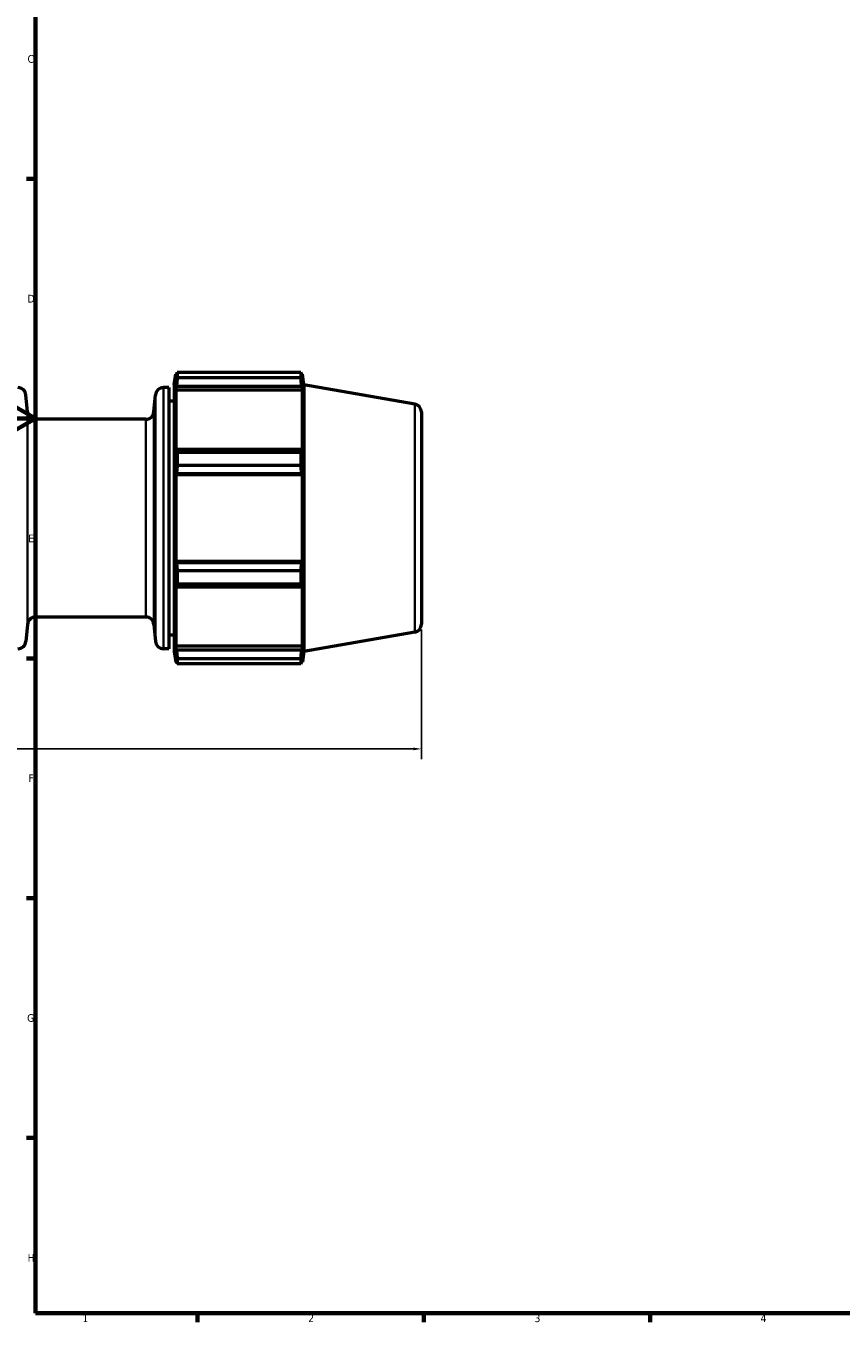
# Model space of a CAD drawing. Header units: millimetres. Extents: x -201 to 907, y -252 to 822.
# Tile 2 of 8: x 17 to 269, y 17 to 419. Entities that reach past the tile are written whole.
import ezdxf

# ---------------------------------------------------------------- set-up
doc = ezdxf.new("R2010")
doc.units = ezdxf.units.MM
for name, color, linetype, lineweight in [('Border (ANSI)', 7, 'Continuous', 70), ('Dimension (ANSI)', 7, 'Continuous', 25), ('Visible (ANSI)', 7, 'Continuous', 50), ('Visible Narrow (ANSI)', 7, 'Continuous', 35)]:
    doc.layers.add(name, color=color, linetype=linetype, lineweight=lineweight)
doc.styles.add('Note Text (ANSI)', font='tahoma.ttf')
doc.dimstyles.new('Default - mm (ANSI)', dxfattribs={"dimtxt": 2.4, "dimasz": 2.5, "dimexe": 3.175, "dimexo": 1.6002, "dimgap": 0.8, "dimtad": 0, "dimtoh": 1, "dimdec": 0, "dimrnd": 1e-08, "dimzin": 4, "dimdsep": 46, "dimtxsty": 'Note Text (ANSI)', "dimcen": 0.09, "dimdle": 10, "dimclrd": 256, "dimclre": 256, "dimclrt": 5, "dimadec": 1, "dimazin": 1, "dimtfac": 1.27, "dimtofl": 0, "dimtmove": 0, "dimatfit": 3, "dimfxl": 1, "dimtolj": 1, "dimtzin": 4, "dimlwd": -1, "dimlwe": -1, "dimarcsym": 0})

# ---------------------------------------------------------------- blocks, each defined once
blk = doc.blocks.new('Borders Default Border')
at = {"layer": 'Border (ANSI)'}
for p, q in [((20, 371.25), (17.2, 371.25)), ((20, 222.75), (17.2, 222.75)), ((20, 148.5), (17.2, 148.5)), ((20, 74.25), (17.2, 74.25)), ((70.08, 20), (70.08, 17.2)), ((140.17, 20), (140.17, 17.2)), ((210.25, 20), (210.25, 17.2))]:
    blk.add_line(p, q, dxfattribs=at)
at = {"layer": 'Border (ANSI)', "flags": 128}
for points in [[(20, 20), (20, 574), (821, 574), (821, 20), (20, 20)], [(0, 297), (20, 297), (10, 302.77), (10, 291.23), (20, 297)]]:
    blk.add_lwpolyline(points, dxfattribs=at)
at = {"layer": 'Border (ANSI)', "color": 5, "true_color": 0x0000ff, "char_height": 2.4, "attachment_point": 7, "style": 'Note Text (ANSI)'}
for s, insert in [('C', (17.51, 407.13)), ('D', (17.52, 332.93)), ('E', (17.71, 258.68)), ('F', (17.78, 184.43)), ('G', (17.4, 110.13)), ('H', (17.53, 35.93)), ('1', (34.5, 17.2)), ('2', (104.4, 17.2)), ('3', (174.46, 17.15)), ('4', (244.45, 17.2))]:
    blk.add_mtext(s, dxfattribs=dict(at, insert=insert))
blk = doc.blocks.new('*D9')
at = {"layer": 'Defpoints', "color": 0, "transparency": 16777216}
for p in [(-200.54, 241.16), (139.46, 233.29), (-200.54, 194.7)]:
    blk.add_point(p, dxfattribs=at)
at = {"layer": 'Dimension (ANSI)', "transparency": 16777216}
for p, q in [((-200.54, 239.56), (-200.54, 191.52)), ((139.46, 231.69), (139.46, 191.52)), ((-198.04, 194.7), (-55.9, 194.7)), ((136.96, 194.7), (-49.18, 194.7))]:
    blk.add_line(p, q, dxfattribs=at)
for points in [[(-198.04, 195.11), (-198.04, 194.28), (-200.54, 194.7)], [(136.96, 195.11), (136.96, 194.28), (139.46, 194.7)]]:
    blk.add_solid(points, dxfattribs=at)
at = {"layer": 'Dimension (ANSI)', "color": 5, "transparency": 16777216, "insert": (-55.1, 195.95), "char_height": 2.4, "attachment_point": 1, "style": 'Note Text (ANSI)'}
blk.add_mtext('\\A1;340', dxfattribs=at)

msp = doc.modelspace()

# ---------------------------------------------------------------- linework, layer by layer
at = {"layer": 'Visible (ANSI)'}
for p, q in [((62.91, 307.41), (63.39, 310.8)), ((63.39, 310.8), (63.39, 308.74)), ((63.74, 310.8), (63.39, 310.8)), ((63.59, 310.11), (63.39, 308.74)), ((63.86, 311.33), (63.86, 309.59)), ((63.86, 311.33), (102.11, 311.33)), ((102.11, 309.59), (63.86, 309.59)), ((102.11, 311.33), (102.11, 309.59)), ((102.58, 310.8), (102.23, 310.8)), ((102.58, 308.74), (102.38, 310.11)), ((103.06, 307.41), (102.58, 310.8)), ((102.58, 308.74), (102.58, 310.8)), ((61.21, 306.6), (59.58, 306.6)), ((61.21, 306.6), (61.21, 225.73)), ((62.91, 307.41), (62.91, 224.91)), ((63.39, 305.76), (63.59, 307.04)), ((102.58, 305.76), (63.39, 305.76)), ((63.39, 305.76), (63.39, 286.78)), ((63.59, 307.04), (102.38, 307.04)), ((102.38, 307.04), (102.58, 305.76)), ((102.58, 286.78), (102.58, 305.76)), ((103.06, 307.41), (103.06, 224.91)), ((137.38, 301.5), (103.06, 307.41)), ((17.47, 299.07), (17.01, 304.32)), ((56.63, 299.07), (57.09, 304.32)), ((62.91, 302.41), (61.21, 302.41)), ((139.46, 299.04), (139.46, 233.29)), ((54.14, 296.79), (19.96, 296.79)), ((63.59, 287.44), (63.39, 286.78)), ((102.38, 287.44), (63.59, 287.44)), ((63.86, 286.61), (63.86, 282.42)), ((63.86, 286.61), (102.11, 286.61)), ((102.11, 286.61), (102.11, 282.42)), ((102.58, 286.78), (102.38, 287.44)), ((102.11, 282.42), (63.86, 282.42)), ((63.39, 279.59), (63.59, 280.02)), ((63.39, 279.59), (63.39, 252.74)), ((102.58, 279.59), (63.39, 279.59)), ((63.59, 280.02), (102.38, 280.02)), ((102.38, 280.02), (102.58, 279.59)), ((102.58, 252.74), (102.58, 279.59)), ((63.59, 252.31), (63.39, 252.74)), ((102.58, 252.74), (63.39, 252.74)), ((102.38, 252.31), (63.59, 252.31)), ((63.86, 249.91), (63.86, 245.72)), ((63.86, 249.91), (102.11, 249.91)), ((102.11, 249.91), (102.11, 245.72)), ((102.58, 252.74), (102.38, 252.31)), ((63.39, 245.55), (63.39, 226.57)), ((63.39, 245.55), (63.59, 244.89)), ((63.59, 244.89), (102.38, 244.89)), ((102.11, 245.72), (63.86, 245.72)), ((102.38, 244.89), (102.58, 245.55)), ((102.58, 226.57), (102.58, 245.55)), ((17.47, 233.26), (17.01, 228.01)), ((54.14, 235.54), (19.96, 235.54)), ((56.63, 233.26), (57.09, 228.01)), ((62.91, 229.91), (61.21, 229.91)), ((137.38, 230.83), (103.06, 224.91)), ((61.21, 225.73), (59.58, 225.73)), ((62.91, 224.91), (63.39, 221.52)), ((63.59, 225.29), (63.39, 226.57)), ((102.58, 226.57), (63.39, 226.57)), ((102.38, 225.29), (63.59, 225.29)), ((102.58, 226.57), (102.38, 225.29)), ((103.06, 224.91), (102.58, 221.52)), ((63.39, 223.59), (63.39, 221.52)), ((63.39, 223.59), (63.59, 222.22)), ((63.74, 221.52), (63.39, 221.52)), ((63.86, 222.74), (63.86, 221)), ((63.86, 222.74), (102.11, 222.74)), ((102.11, 221), (63.86, 221)), ((102.11, 222.74), (102.11, 221)), ((102.58, 221.52), (102.23, 221.52)), ((102.38, 222.22), (102.58, 223.59)), ((102.58, 221.52), (102.58, 223.59))]:
    msp.add_line(p, q, dxfattribs=at)
for centre, start, end in [((14.52, 304.1), 5, 90), ((59.58, 304.1), 90, 175), ((136.96, 299.04), 0, 80.2298), ((19.96, 299.29), 185, 270), ((54.14, 299.29), 270, 355), ((19.96, 233.04), 90, 175), ((54.14, 233.04), 5, 90), ((136.96, 233.29), 279.7702, 0), ((14.52, 228.23), 270, 355), ((59.58, 228.23), 185, 270)]:
    msp.add_arc(centre, 2.5, start, end, dxfattribs=at)
for points, weights in [([(63.59, 310.11), (63.72, 310.71), (63.86, 311.33)], [1.00242336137, 1.00161985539, 1]), ([(63.86, 309.59), (63.72, 308.29), (63.59, 307.04)], [1, 1.00161985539, 1.00242336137]), ([(102.11, 311.33), (102.25, 310.71), (102.38, 310.11)], [1, 1.00161985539, 1.00242336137]), ([(102.38, 307.04), (102.25, 308.29), (102.11, 309.59)], [1.00242336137, 1.00161985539, 1]), ([(63.59, 287.44), (63.72, 287.03), (63.86, 286.61)], [1.00242336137, 1.00161985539, 1]), ([(102.11, 286.61), (102.25, 287.03), (102.38, 287.44)], [1, 1.00161985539, 1.00242336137]), ([(63.86, 282.42), (63.72, 281.2), (63.59, 280.02)], [1, 1.00161985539, 1.00242336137]), ([(102.38, 280.02), (102.25, 281.2), (102.11, 282.42)], [1.00242336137, 1.00161985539, 1]), ([(63.59, 252.31), (63.72, 251.13), (63.86, 249.91)], [1.00242336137, 1.00161985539, 1]), ([(102.11, 249.91), (102.25, 251.13), (102.38, 252.31)], [1, 1.00161985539, 1.00242336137]), ([(63.86, 245.72), (63.72, 245.3), (63.59, 244.89)], [1, 1.00161985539, 1.00242336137]), ([(102.38, 244.89), (102.25, 245.3), (102.11, 245.72)], [1.00242336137, 1.00161985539, 1]), ([(63.59, 225.29), (63.72, 224.04), (63.86, 222.74)], [1.00242336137, 1.00161985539, 1]), ([(102.11, 222.74), (102.25, 224.04), (102.38, 225.29)], [1, 1.00161985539, 1.00242336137]), ([(63.86, 221), (63.72, 221.62), (63.59, 222.22)], [1, 1.00161985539, 1.00242336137]), ([(102.38, 222.22), (102.25, 221.62), (102.11, 221)], [1.00242336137, 1.00161985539, 1])]:
    msp.add_rational_spline(points, weights, degree=2, dxfattribs=at)
at = {"layer": 'Visible Narrow (ANSI)'}
for p, q in [((59.58, 306.1), (59.58, 226.23)), ((57.09, 228.48), (57.09, 303.85)), ((137.38, 231.26), (137.38, 301.07)), ((17.47, 233.66), (17.47, 298.67)), ((56.63, 298.67), (56.63, 233.66)), ((19.96, 296.41), (19.96, 235.92)), ((54.14, 235.92), (54.14, 296.41))]:
    msp.add_line(p, q, dxfattribs=at)

# ---------------------------------------------------------------- block references
msp.add_blockref('Borders Default Border', (0, 0))

# ---------------------------------------------------------------- dimensions: what is measured, and where the dimension line sits
at = {"layer": 'Dimension (ANSI)'}
dim = msp.add_linear_dim(base=(-200.54, 194.7), p1=(139.46, 233.29), p2=(-200.54, 241.16), dimstyle='Default - mm (ANSI)', override={"dimgap": 0.8, "dimtoh": 0, "dimdec": 0, "dimtol": 0, "dimlim": 0, "dimtp": 0, "dimtm": 0, "dimtdec": 2, "dimatfit": 1}, dxfattribs=at)
dim.commit()
dim.dimension.update_dxf_attribs({"geometry": '*D9', "text_midpoint": (-52.54, 194.7), "dimtype": 160})

doc.saveas('drawing.dxf')
